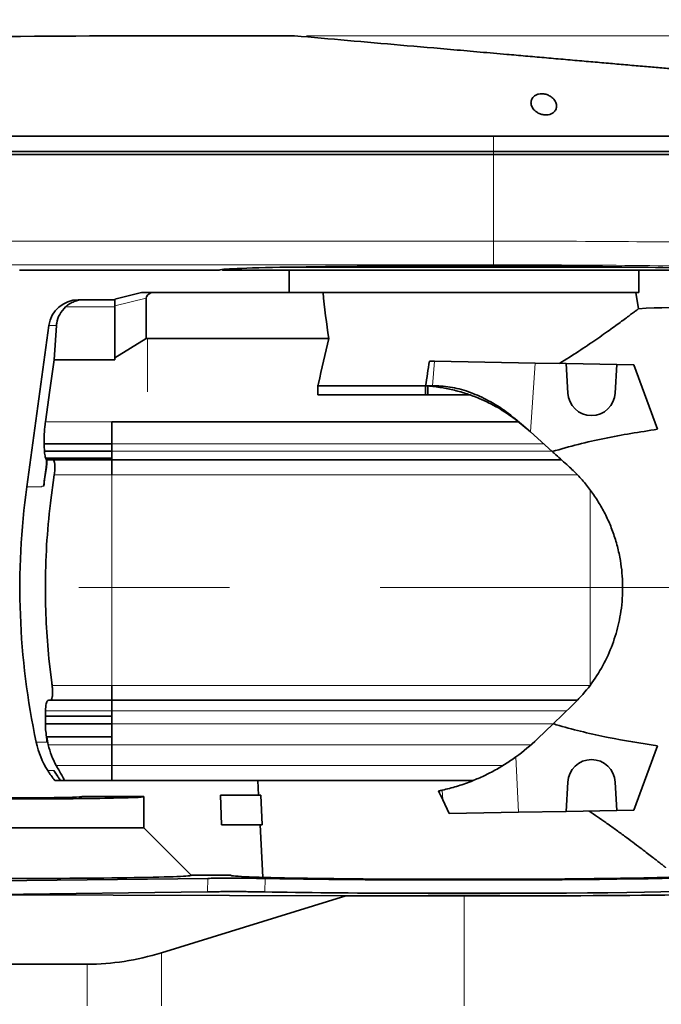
# Model space of a CAD drawing. Header units: millimetres. Extents: x 0 to 12429, y 0 to 8400.
# Tile 83 of 139: x 8420 to 8636, y 1480 to 1812. Entities that reach past the tile are written whole.
import ezdxf

# ---------------------------------------------------------------- set-up
doc = ezdxf.new("R2010")
doc.units = ezdxf.units.MM
doc.header["$LTSCALE"] = 20
doc.linetypes.add('CENTERX2', pattern=[20.32, 12.7, -2.54, 2.54, -2.54])
doc.styles.add('SLDTEXTSTYLE0', font='TXT', dxfattribs={"width": 0.605})
doc.dimstyles.new('SLDDIMSTYLE0', dxfattribs={"dimtxt": 70, "dimasz": 70, "dimexe": 0, "dimexo": 0.0625, "dimgap": 17.5, "dimtad": 0, "dimtih": 1, "dimtoh": 1, "dimdec": 1, "dimrnd": 1e-09, "dimzin": 12, "dimdsep": 46, "dimtxsty": 'SLDTEXTSTYLE0', "dimsah": 1, "dimcen": 0, "dimadec": 0, "dimazin": 3, "dimtfac": 1, "dimtofl": 0, "dimtmove": 0, "dimatfit": 3, "dimfxl": 1, "dimfrac": 2, "dimtolj": 1, "dimtzin": 12, "dimarcsym": 0})
doc.dimstyles.new('SLDDIMSTYLE3', dxfattribs={"dimtxt": 70, "dimasz": 70, "dimexe": 0, "dimexo": 0.0625, "dimgap": 17.5, "dimtad": 1, "dimdec": 1, "dimrnd": 1e-09, "dimzin": 12, "dimdsep": 46, "dimtxsty": 'SLDTEXTSTYLE0', "dimsah": 1, "dimcen": 0.09, "dimadec": 0, "dimazin": 3, "dimtfac": 1, "dimtofl": 0, "dimtmove": 0, "dimatfit": 3, "dimfxl": 1, "dimfrac": 2, "dimtolj": 1, "dimtzin": 12, "dimarcsym": 0})

# ---------------------------------------------------------------- blocks, each defined once
blk = doc.blocks.new('_D')
at = {"color": 7, "linetype": 'Continuous', "lineweight": 0}
for p, q in [((7527.73, 1886.63), (7754.45, 2017.53)), ((7754.45, 2017.53), (8773.5, 2017.53)), ((7067, 1620.63), (7527.73, 1886.63))]:
    blk.add_line(p, q, dxfattribs=at)
at = {"color": 7, "linetype": 'Continuous', "lineweight": 18}
blk.add_solid([(7527.73, 1886.63), (7593.35, 1912.97), (7583.35, 1930.29)], dxfattribs=at)
at = {"color": 7, "linetype": 'Continuous', "lineweight": 18, "char_height": 70, "attachment_point": 1, "style": 'SLDTEXTSTYLE0'}
for s, insert in [('R532', (7784.45, 2322.62)), ('Smallest circumscribed', (7784.45, 2215.19)), ('radius axis 1 front side.', (7784.45, 2107.76))]:
    blk.add_mtext(s, dxfattribs=dict(at, insert=insert))
blk = doc.blocks.new('_D_54')
at = {"color": 7, "linetype": 'Continuous', "lineweight": 0}
for p, q in [((9253.38, 1806.63), (9253.38, 2372.47)), ((8516.35, 1806.63), (9098.14, 1806.63)), ((9128.62, 1806.63), (9283.38, 1806.63)), ((9253.38, 1620.63), (9253.38, 1806.63)), ((8720.41, 1620.63), (9283.38, 1620.63))]:
    blk.add_line(p, q, dxfattribs=at)
at = {"color": 7, "linetype": 'Continuous', "lineweight": 18}
for points in [[(9253.38, 1806.63), (9243.38, 1736.63), (9263.38, 1736.63)], [(9253.38, 1620.63), (9263.38, 1690.63), (9243.38, 1690.63)]]:
    blk.add_solid(points, dxfattribs=at)
at = {"color": 7, "linetype": 'Continuous', "lineweight": 18, "char_height": 70, "attachment_point": 1, "rotation": 90, "style": 'SLDTEXTSTYLE0'}
for s, insert in [('(2x M8)', (9163.15, 2046.09)), ('186', (9163.15, 1859.43))]:
    blk.add_mtext(s, dxfattribs=dict(at, insert=insert))
blk = doc.blocks.new('_D_55')
at = {"color": 7, "linetype": 'Continuous', "lineweight": 0}
for p, q in [((9113.38, 1620.63), (9113.38, 2451.02)), ((8764.11, 1620.63), (9143.38, 1620.63)), ((9113.38, 1620.63), (9113.38, 1411.63)), ((8476.31, 1411.63), (9143.38, 1411.63))]:
    blk.add_line(p, q, dxfattribs=at)
at = {"color": 7, "linetype": 'Continuous', "lineweight": 18}
for points in [[(9113.38, 1620.63), (9103.38, 1550.63), (9123.38, 1550.63)], [(9113.38, 1411.63), (9123.38, 1481.63), (9103.38, 1481.63)]]:
    blk.add_solid(points, dxfattribs=at)
at = {"color": 7, "linetype": 'Continuous', "lineweight": 18, "insert": (9023.15, 1857.77), "char_height": 70, "attachment_point": 1, "rotation": 90, "style": 'SLDTEXTSTYLE0'}
blk.add_mtext('208.5 (2x M8)', dxfattribs=at)
blk = doc.blocks.new('_D_56')
at = {"color": 7, "linetype": 'Continuous', "lineweight": 0}
for p, q in [((9393.38, 1806.63), (9393.38, 1988.45)), ((8516.35, 1806.63), (9098.14, 1806.63)), ((9128.62, 1806.63), (9423.38, 1806.63)), ((9393.38, 1620.63), (9393.38, 1806.63)), ((8764.11, 1620.63), (9423.38, 1620.63))]:
    blk.add_line(p, q, dxfattribs=at)
at = {"color": 7, "linetype": 'Continuous', "lineweight": 18}
for points in [[(9393.38, 1806.63), (9383.38, 1736.63), (9403.38, 1736.63)], [(9393.38, 1620.63), (9403.38, 1690.63), (9383.38, 1690.63)]]:
    blk.add_solid(points, dxfattribs=at)
at = {"color": 7, "linetype": 'Continuous', "lineweight": 18, "insert": (9303.15, 1828.03), "char_height": 70, "attachment_point": 1, "rotation": 90, "style": 'SLDTEXTSTYLE0'}
blk.add_mtext('186', dxfattribs=at)
blk = doc.blocks.new('_D_57')
at = {"color": 7, "linetype": 'Continuous', "lineweight": 0}
for p, q in [((8764.11, 1620.63), (9283.38, 1620.63)), ((9253.38, 1411.63), (9253.38, 1620.63)), ((8476.31, 1411.63), (9283.38, 1411.63)), ((9253.38, 1411.63), (9253.38, 1204.34))]:
    blk.add_line(p, q, dxfattribs=at)
at = {"color": 7, "linetype": 'Continuous', "lineweight": 18}
for points in [[(9253.38, 1620.63), (9243.38, 1550.63), (9263.38, 1550.63)], [(9253.38, 1411.63), (9263.38, 1481.63), (9243.38, 1481.63)]]:
    blk.add_solid(points, dxfattribs=at)
at = {"color": 7, "linetype": 'Continuous', "lineweight": 18, "insert": (9163.15, 1204.34), "char_height": 70, "attachment_point": 1, "rotation": 90, "style": 'SLDTEXTSTYLE0'}
blk.add_mtext('209', dxfattribs=at)
blk = doc.blocks.new('_D_58')
at = {"color": 7, "linetype": 'Continuous', "lineweight": 0}
for p, q in [((8516.35, 1806.63), (9098.14, 1806.63)), ((9128.62, 1806.63), (9563.38, 1806.63)), ((9533.38, 1411.63), (9533.38, 1806.63)), ((8476.31, 1411.63), (9563.38, 1411.63))]:
    blk.add_line(p, q, dxfattribs=at)
at = {"color": 7, "linetype": 'Continuous', "lineweight": 18}
for centre, start, end in [((9479.67, 1581.9), 63.4349, 116.5651), ((9479.67, 1636.35), 243.4349, 296.5651)]:
    blk.add_arc(centre, 120.11, start, end, dxfattribs=at)
for points in [[(9533.38, 1806.63), (9523.38, 1736.63), (9543.38, 1736.63)], [(9533.38, 1411.63), (9543.38, 1481.63), (9523.38, 1481.63)]]:
    blk.add_solid(points, dxfattribs=at)
at = {"color": 7, "linetype": 'Continuous', "lineweight": 18, "insert": (9443.15, 1528.92), "char_height": 70, "attachment_point": 1, "rotation": 90, "style": 'SLDTEXTSTYLE0'}
blk.add_mtext('395', dxfattribs=at)

msp = doc.modelspace()

# ---------------------------------------------------------------- linework, layer by layer
at = {"color": 7, "linetype": 'Continuous', "lineweight": 35}
for p, q in [((8512.351348, 1806.625819), (8452.501609, 1806.625819)), ((8579.501609, 1766.625819), (8304.238337, 1766.625819)), ((8309.733111, 1767.625819), (8579.501609, 1767.625819)), ((8579.501609, 1767.625819), (8689.466689, 1767.625819)), ((8689.501609, 1766.625819), (8579.501609, 1766.625819)), ((8419.565405, 1727.625819), (8487.001609, 1727.625819)), ((8487.801559, 1727.825869), (8488.001609, 1727.625819)), ((8488.001609, 1727.625819), (8651.001609, 1727.625819)), ((8510.137392, 1728.625819), (8628.865827, 1728.625819)), ((8510.501609, 1727.625819), (8510.501609, 1720.125819)), ((8628.501609, 1720.125819), (8628.501609, 1727.625819)), ((8451.701609, 1717.88321), (8460.696219, 1720.125819)), ((8460.696219, 1720.125819), (8464.048565, 1720.125819)), ((8464.048565, 1720.125819), (8520.63292, 1720.125819)), ((8628.501609, 1720.125819), (8520.63292, 1720.125819)), ((8628.383311, 1714.62544), (8627.413446, 1720.125819)), ((8451.701609, 1717.625819), (8441.157538, 1717.625819)), ((8451.701609, 1715.580647), (8451.701609, 1717.88321)), ((8462.289271, 1718.220448), (8462.289271, 1704.534506)), ((8451.701609, 1698.04431), (8451.701609, 1715.580647)), ((8429.512201, 1708.990296), (8422.024361, 1654.625814)), ((8432.053145, 1708.990296), (8431.249096, 1697.411488)), ((8451.701609, 1698.04431), (8462.289271, 1704.534506)), ((8462.701609, 1704.534506), (8462.289271, 1704.534506)), ((8523.89725, 1704.534506), (8462.701609, 1704.534506)), ((8451.701609, 1697.411488), (8431.249096, 1697.411488)), ((8451.701609, 1697.411488), (8451.701609, 1698.04431)), ((8557.829254, 1696.916836), (8559.498724, 1696.887695)), ((8559.498724, 1696.887695), (8593.537645, 1696.293543)), ((8603.993532, 1696.111035), (8593.537645, 1696.293543)), ((8603.993532, 1696.111035), (8604.512573, 1686.207131)), ((8620.994136, 1695.814288), (8603.993532, 1696.111035)), ((8620.490646, 1686.207131), (8620.994136, 1695.814288)), ((8626.834084, 1695.712352), (8620.994136, 1695.814288)), ((8634.741445, 1673.987056), (8626.834084, 1695.712352)), ((8556.546487, 1688.625819), (8520.227372, 1688.625819)), ((8520.227372, 1688.625819), (8520.227372, 1685.625819)), ((8556.546487, 1688.625819), (8557.302352, 1688.625819)), ((8556.546487, 1685.625819), (8556.546487, 1688.625819)), ((8557.302352, 1688.625819), (8558.907547, 1688.625819)), ((8557.302352, 1685.625819), (8557.302352, 1688.625819)), ((8556.546487, 1685.625819), (8520.227372, 1685.625819)), ((8557.302352, 1685.625819), (8556.546487, 1685.625819)), ((8571.302574, 1685.625819), (8557.302352, 1685.625819)), ((8450.701609, 1676.527518), (8587.777777, 1676.527518)), ((8450.701609, 1669.074021), (8450.701609, 1676.527518)), ((8590.70316, 1674.122076), (8586.711612, 1677.404189)), ((8591.876041, 1673.072104), (8588.945413, 1675.695624)), ((8599.255728, 1666.465756), (8591.876041, 1673.072104)), ((8450.701609, 1669.073958), (8427.866034, 1669.073958)), ((8428.004661, 1666.55919), (8450.701609, 1666.55919)), ((8450.701609, 1666.559223), (8450.701609, 1669.074021)), ((8450.701609, 1663.625919), (8450.701609, 1666.559223)), ((8428.510659, 1664.009468), (8428.368769, 1664.309315)), ((8429.212485, 1663.625819), (8428.694889, 1664.004728)), ((8430.848059, 1663.625819), (8429.212485, 1663.625819)), ((8430.848059, 1663.625819), (8450.701609, 1663.625819)), ((8450.701609, 1658.625819), (8450.701609, 1663.625919)), ((8450.701609, 1663.625919), (8602.427997, 1663.625919)), ((8428.568491, 1661.124538), (8428.004861, 1657.125837)), ((8428.016858, 1657.125819), (8428.654679, 1661.124538)), ((8429.989621, 1649.142061), (8431.309048, 1658.625817)), ((8429.987684, 1649.125837), (8429.980598, 1649.066106)), ((8429.989609, 1649.142063), (8429.987684, 1649.125837)), ((8430.429769, 1588.625819), (8429.495416, 1596.625856)), ((8430.542841, 1587.625819), (8430.429769, 1588.625819)), ((8430.565621, 1587.625837), (8430.542841, 1587.625819)), ((8450.701609, 1582.625719), (8450.701609, 1587.625822)), ((8428.299415, 1579.025819), (8428.43452, 1580.988526)), ((8429.420483, 1582.625819), (8429.753669, 1582.625819)), ((8429.753669, 1582.625819), (8429.758844, 1582.625856)), ((8450.701609, 1582.625819), (8429.753669, 1582.625819)), ((8429.758844, 1582.625856), (8430.001751, 1582.625856)), ((8430.001751, 1582.625856), (8450.701609, 1582.625856)), ((8450.701609, 1582.625719), (8607.684448, 1582.625719)), ((8450.701609, 1579.025755), (8450.701609, 1582.625719)), ((8606.089564, 1580.948271), (8599.570799, 1574.690666)), ((8428.299415, 1577.292485), (8428.299408, 1574.6354)), ((8428.299415, 1579.025819), (8428.299415, 1577.292485)), ((8450.701609, 1577.292485), (8428.299415, 1577.292485)), ((8450.701609, 1574.635217), (8450.701609, 1579.025755)), ((8428.299408, 1574.6354), (8450.701609, 1574.6354)), ((8450.701609, 1567.559822), (8450.701609, 1574.635217)), ((8599.570799, 1574.690666), (8594.236362, 1569.569942)), ((8428.74921, 1570.287018), (8428.749208, 1570.28702)), ((8428.749208, 1570.28702), (8450.701609, 1570.28702)), ((8429.225762, 1567.559822), (8428.74921, 1570.287018)), ((8428.74921, 1570.287018), (8450.701609, 1570.287018)), ((8450.701609, 1560.625819), (8450.701609, 1567.559822)), ((8634.741445, 1567.264581), (8626.834084, 1545.539285)), ((8450.701609, 1555.625719), (8450.701609, 1560.625819)), ((8431.360946, 1558.625819), (8431.183568, 1558.899237)), ((8431.183568, 1558.899237), (8431.358952, 1558.625819)), ((8431.491769, 1555.624819), (8431.491769, 1555.625819)), ((8433.239523, 1555.625819), (8433.202818, 1555.625819)), ((8433.239523, 1555.624819), (8433.202818, 1555.624819)), ((8433.239523, 1555.625819), (8434.579155, 1555.625819)), ((8433.239523, 1555.624819), (8433.239523, 1555.625819)), ((8434.579155, 1555.624819), (8433.239523, 1555.624819)), ((8450.701609, 1555.624819), (8434.579155, 1555.624819)), ((8450.701609, 1555.625719), (8511.223865, 1555.625719)), ((8499.929428, 1555.624819), (8500.191415, 1550.625819)), ((8511.22387, 1555.625719), (8511.244496, 1555.625819)), ((8511.244496, 1555.625819), (8572.738768, 1555.625819)), ((8603.993532, 1545.140602), (8604.512573, 1555.044506)), ((8620.490646, 1555.044506), (8620.994136, 1545.437349)), ((8461.501609, 1550.125819), (8440.664348, 1550.125819)), ((8461.501609, 1539.625819), (8461.501609, 1550.125819)), ((8487.423052, 1550.625819), (8487.684911, 1540.625819)), ((8500.928103, 1550.625819), (8487.423052, 1550.625819)), ((8500.928103, 1550.625819), (8501.419583, 1540.625819)), ((8564.478712, 1544.450868), (8562.320771, 1549.077974)), ((8587.912539, 1544.859907), (8564.478712, 1544.450868)), ((8603.993532, 1545.140602), (8587.912539, 1544.859907)), ((8620.994136, 1545.437349), (8603.993532, 1545.140602)), ((8626.834084, 1545.539285), (8620.994136, 1545.437349)), ((8501.419583, 1540.625819), (8487.684911, 1540.625819)), ((8500.715493, 1540.625819), (8501.642564, 1522.936245)), ((8416.501609, 1539.625819), (8461.501609, 1539.625819)), ((8477.510929, 1523.616499), (8461.501609, 1539.625819)), ((8477.501609, 1523.625819), (8490.795838, 1523.625819)), ((8483.136729, 1522.583243), (8402.815379, 1521.59784)), ((8400.900867, 1517.05738), (8483.02507, 1518.064902)), ((8529.603489, 1516.647199), (8400.900867, 1517.05738)), ((8550.280748, 1517.55413), (8588.722471, 1517.55413)), ((8529.603489, 1516.647199), (8467.501609, 1497.518603)), ((8529.603489, 1516.647199), (8569.501609, 1516.647199)), ((8378.328699, 1493.625819), (8442.426846, 1493.625819))]:
    msp.add_line(p, q, dxfattribs=at)
at = {"color": 8, "linetype": 'Continuous', "lineweight": 18}
for p, q in [((8579.501609, 1772.818907), (8579.501609, 1767.625819)), ((8579.501609, 1767.625819), (8579.501609, 1766.625819)), ((8579.501609, 1766.625819), (8579.501609, 1737.407454)), ((8388.491552, 1737.407454), (8579.501609, 1737.407454)), ((8579.501609, 1729.408672), (8579.501609, 1737.407454)), ((8579.501609, 1729.408672), (8388.491552, 1729.408672)), ((8462.289271, 1718.220448), (8451.701609, 1715.580647)), ((8451.701609, 1715.252765), (8435.131371, 1715.252765)), ((8432.053145, 1708.990296), (8429.512201, 1708.990296)), ((8462.701609, 1686.625819), (8462.701609, 1704.534506)), ((8558.907547, 1688.625819), (8559.498724, 1696.887695)), ((8593.537645, 1696.293543), (8591.876041, 1673.072104)), ((8428.332954, 1676.527518), (8450.701609, 1676.527518)), ((8450.701609, 1676.527555), (8451.701609, 1676.527555)), ((8450.701609, 1676.521581), (8450.701609, 1676.527536)), ((8451.701609, 1676.521581), (8451.701609, 1676.527536)), ((8475.201609, 1676.527518), (8475.201609, 1676.521581)), ((8450.701609, 1669.074021), (8596.34214, 1669.074021)), ((8450.701609, 1666.559223), (8599.151318, 1666.559225)), ((8428.368769, 1664.309315), (8450.701609, 1664.309315)), ((8450.701609, 1664.009468), (8428.510659, 1664.009468)), ((8428.694889, 1664.004728), (8450.701609, 1664.004728)), ((8428.654679, 1661.124538), (8428.568491, 1661.124538)), ((8428.004861, 1657.125837), (8428.016858, 1657.125837)), ((8450.701609, 1658.625819), (8431.309036, 1658.625819)), ((8450.701609, 1587.625825), (8450.701609, 1658.625819)), ((8450.701609, 1658.625819), (8607.755667, 1658.625819)), ((8427.082369, 1654.625814), (8422.024361, 1654.625814)), ((8427.116328, 1654.848754), (8427.082369, 1654.625814)), ((8427.803584, 1654.848754), (8427.116328, 1654.848754)), ((8612.001609, 1587.625819), (8612.001609, 1653.547013)), ((8430.565635, 1587.625819), (8450.701609, 1587.625819)), ((8450.701609, 1587.625819), (8462.701609, 1587.625819)), ((8462.701609, 1587.625819), (8611.822866, 1587.625819)), ((8450.701609, 1579.025819), (8428.299415, 1579.025819)), ((8450.701609, 1579.025755), (8604.086811, 1579.025755)), ((8450.701609, 1574.635217), (8599.513036, 1574.635217)), ((8450.701609, 1570.302939), (8428.692301, 1570.302939)), ((8425.201609, 1568.47441), (8428.818959, 1568.47441)), ((8429.225762, 1567.559822), (8450.701609, 1567.559822)), ((8450.701609, 1567.559822), (8592.048629, 1567.559822)), ((8586.992352, 1563.523619), (8587.912539, 1544.859907)), ((8431.954385, 1560.625819), (8450.701609, 1560.625819)), ((8450.701609, 1560.625819), (8582.597443, 1560.625819)), ((8431.183568, 1558.899237), (8429.112528, 1558.899237)), ((8431.360946, 1558.625819), (8431.358952, 1558.625819)), ((8562.320771, 1549.077974), (8562.161694, 1552.304457)), ((8483.02507, 1518.064902), (8483.136729, 1522.583243)), ((8502.467718, 1522.546688), (8502.290546, 1518.029585)), ((8569.501609, 1479.625819), (8569.501609, 1516.647199)), ((8467.501609, 1479.625819), (8467.501609, 1497.518603)), ((8442.426846, 1479.625819), (8442.426846, 1493.625819))]:
    msp.add_line(p, q, dxfattribs=at)
at = {"color": 7, "linetype": 'CENTERX2', "lineweight": 18}
msp.add_line((8795.205996, 1620.625819), (7067.001609, 1620.625819), dxfattribs=at)
at = {"color": 7, "linetype": 'Continuous', "lineweight": 35, "flags": 128}
for points in [[(8579.501609, 1772.818907), (8505.081491, 1772.818907), (8430.661372, 1772.818677), (8309.733111, 1772.8071)], [(8431.249096, 1697.411488), (8429.812737, 1687.125856), (8428.332954, 1676.527518)]]:
    msp.add_lwpolyline(points, dxfattribs=at)
at = {"color": 7, "linetype": 'Continuous', "lineweight": 35}
for centre, radius, start, end in [((8439.418677, 1707.625837), 10, 90, 172.15776276), ((8670.501609, 815.625819), 900, 90, 92.684129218), ((8612.501609, 1686.625819), 8, 183, 357), ((8669.701571, 1620.625814), 250, 172.18355099, 192.04065045), ((8669.701572, 1620.625814), 241.402145, 187.61748483, 187.85701146), ((8453.736861, 1574.543172), 29.173454, 192.00654483, 212.42795443), ((8547.145801, 1618.625819), 68, 305.87216051, 313.82898867), ((8612.501609, 1554.625819), 8, 3, 177), ((8454.514007, 1574.860592), 30, 212.1437435, 219.87816948), ((8547.145801, 1618.625819), 68, 281.69466604, 282.75731524)]:
    msp.add_arc(centre, radius, start, end, dxfattribs=at)
at = {"color": 8, "linetype": 'Continuous', "lineweight": 18}
for centre, major_axis, ratio, start_param in [((8579.501609, 1735.627037), (110, 0), 0.0161856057, 0.6611710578), ((8579.501609, 1727.628256), (102, 0), 0.0174550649, 0.5479003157)]:
    msp.add_ellipse(centre, major_axis=major_axis, ratio=ratio, start_param=start_param, end_param=1.5707963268, dxfattribs=at)
at = {"color": 7, "linetype": 'Continuous', "lineweight": 35}
for centre, major_axis, ratio, start_param, end_param in [((8569.501609, 1727.625819), (82.5, 0), 0.0174550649, 2.3739738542, 3.1415926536), ((8569.501609, 1727.625819), (82.5, 0), 0.0174550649, 0.7676187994, 2.3739738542), ((8569.501609, 1727.625819), (82.5, 0), 0.0174550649, 0, 0.7676187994), ((8478.823533, 1720.523011), (16.525746, 2.420081), 0.219246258, 2.6439962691, 3.1094965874), ((8569.501609, 1747.092164), (0, 119.392447), 0.4088243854, 1.7986252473, 1.9352638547), ((8542.911507, 1753.293104), (32.329199, 244.921703), 0.0919466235, 4.4573446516, 4.492279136), ((8669.701609, 1679.960224), (242.104334, 0), 0.954556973, 3.1887159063, 3.1996126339), ((8416.501609, 1550.125174), (24.162766, 0), 0.0174550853, 3.1400655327, 6.2847124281), ((8416.501609, 1550.125819), (45, 0), 0.0174550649, 4.7123889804, 6.2831853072), ((8563.149436, 1310.934298), (-26.648189, 266.93672), 0.1817911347, 5.7959677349, 5.8211148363), ((8416.501609, 1523.607227), (61.009295, 0), 0.0174577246, 4.6294265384, 6.3006412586), ((8569.501609, 1523.632244), (78.706632, 0), 0.0174552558, 3.1462697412, 6.2785082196), ((8569.501609, 1523.62093), (91.000431, 0), 0.0174551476, 3.8843112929, 6.2862631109), ((8569.501609, 1519.120887), (91.793906, 0), 0.0174551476, 3.8908494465, 4.5014363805), ((8569.501609, 1519.12729), (92.15301, 0), 0.0174550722, 4.5022707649, 4.9225071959), ((8569.501609, 1519.125819), (142, 0), 0.0174550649, 4.7123889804, 5.7060044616), ((8569.501609, 1519.120887), (91.793906, 0), 0.0174551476, 4.9233415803, 6.2862631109), ((8467.501609, 1737.844982), (36.63032, 243.357695), 0.55950071, 3.2256107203, 3.4043968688)]:
    msp.add_ellipse(centre, major_axis=major_axis, ratio=ratio, start_param=start_param, end_param=end_param, dxfattribs=at)
for points, knots in [([(8452.501609, 1806.625819), (8427.693463, 1806.492605), (8378.07717, 1806.226177), (8303.678654, 1804.070258), (8242.610897, 1801.246663), (8200.606924, 1798.715466), (8180.500551, 1797.374312), (8170.447904, 1796.670961), (8164.702083, 1796.259588), (8160.032755, 1795.920226), (8155.028175, 1795.550372), (8149.692447, 1795.148864), (8144.413257, 1794.744524), (8139.305846, 1794.346569), (8134.428887, 1793.960419), (8129.787095, 1793.587352), (8125.352668, 1793.225855), (8121.227174, 1792.885027), (8117.454608, 1792.569592), (8114.034683, 1792.280558), (8110.94959, 1792.017274), (8108.27929, 1791.787421), (8106.043537, 1791.59359), (8104.238819, 1791.436214), (8102.850492, 1791.31458), (8101.955077, 1791.235873), (8101.516507, 1791.197246), (8101.547419, 1791.199968), (8101.557889, 1791.200891)], [0, 0, 0, 0, 0.1915713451, 0.3831426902, 0.5747140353, 0.6636307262, 0.7080920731, 0.7303231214, 0.7414514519, 0.7525726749, 0.7664979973, 0.7805199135, 0.7948464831, 0.8092782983, 0.8232036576, 0.8372256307, 0.8515529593, 0.8659859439, 0.8799010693, 0.8939134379, 0.9082328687, 0.9226586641, 0.9365215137, 0.9504810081, 0.9647464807, 0.9791183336, 0.9929277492, 1, 1, 1, 1]), ([(8512.351348, 1806.625819), (8524.27534, 1805.582604), (8542.161701, 1804.017751), (8563.047736, 1802.190459), (8574.989861, 1801.145659), (8583.023593, 1800.442798), (8590.2275, 1799.812538), (8596.56237, 1799.258309), (8602.927301, 1798.701449), (8609.186903, 1798.153805), (8615.269107, 1797.621681), (8621.164641, 1797.105889), (8626.911373, 1796.603115), (8632.389675, 1796.123826), (8637.538431, 1795.673368), (8642.349739, 1795.252433), (8646.841506, 1794.859454), (8650.884668, 1794.505723), (8654.451535, 1794.193663), (8657.535505, 1793.923851), (8660.173986, 1793.693013), (8662.287564, 1793.508099), (8663.888665, 1793.368021), (8664.940607, 1793.275988), (8665.477859, 1793.228985), (8665.446004, 1793.231772), (8665.434767, 1793.232755)], [0, 0, 0, 0, 0.1841149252, 0.2761781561, 0.3222109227, 0.3682470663, 0.4001580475, 0.4322877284, 0.4651020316, 0.4981519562, 0.5300626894, 0.5621912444, 0.5950101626, 0.6280694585, 0.6601305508, 0.6924193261, 0.7254302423, 0.7586926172, 0.7902911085, 0.8223471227, 0.8546366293, 0.8874060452, 0.9187453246, 0.9505344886, 0.9825517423, 1, 1, 1, 1]), ([(8600.732524, 1782.817624), (8600.688222, 1783.264858), (8600.592703, 1784.229121), (8599.667576, 1785.511296), (8598.392371, 1786.434476), (8597.092822, 1786.950337), (8595.799401, 1787.132017), (8594.623364, 1787.00397), (8593.641785, 1786.640731), (8592.743228, 1785.984278), (8592.135953, 1784.996269), (8592.005723, 1783.689274), (8592.488629, 1782.345224), (8593.518596, 1781.194074), (8594.759265, 1780.434685), (8596.04875, 1780.016267), (8597.303259, 1779.910719), (8598.432974, 1780.09002), (8599.458088, 1780.531246), (8600.337992, 1781.330887), (8600.687128, 1782.174673), (8600.72507, 1782.712045), (8600.732524, 1782.817624)], [0, 0, 0, 0, 0.0673768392, 0.1452684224, 0.1977395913, 0.2402171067, 0.2829410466, 0.3200533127, 0.3565191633, 0.3975452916, 0.4591537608, 0.5217891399, 0.596625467, 0.660348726, 0.7098797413, 0.7506078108, 0.7915215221, 0.8281983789, 0.8654374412, 0.9174308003, 0.9837773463, 1, 1, 1, 1]), ([(8689.193311, 1772.843668), (8689.217792, 1772.843722), (8689.311958, 1772.84393), (8688.655955, 1772.842752), (8687.249033, 1772.844884), (8685.043224, 1772.841635), (8682.070124, 1772.84289), (8678.357514, 1772.841026), (8673.972447, 1772.839161), (8668.939706, 1772.840007), (8663.206913, 1772.835766), (8656.880975, 1772.836622), (8650.052998, 1772.833443), (8642.750508, 1772.831811), (8634.907719, 1772.830912), (8626.681364, 1772.827593), (8618.180361, 1772.827442), (8609.430813, 1772.824135), (8600.361544, 1772.823414), (8590.350154, 1772.820787), (8583.354477, 1772.819575), (8579.501609, 1772.818907)], [0, 0, 0, 0, 0.0192030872, 0.0738646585, 0.1266079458, 0.1797173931, 0.2339818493, 0.2886454, 0.3413898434, 0.3945005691, 0.4487663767, 0.5034313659, 0.5561729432, 0.6092806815, 0.6635432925, 0.7182049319, 0.770948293, 0.8240578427, 0.8783224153, 0.932986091, 1, 1, 1, 1]), ([(8441.157538, 1717.625819), (8441.157537, 1717.625819), (8441.157535, 1717.625819), (8441.156755, 1717.625818), (8441.152686, 1717.625816), (8441.137073, 1717.625794), (8441.073596, 1717.625507), (8440.049188, 1717.609311), (8438.443484, 1717.293007), (8436.498697, 1716.348636), (8435.562698, 1715.598461), (8435.131371, 1715.252765)], [0, 0, 0, 0, 0.0000116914, 0.0000634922, 0.0005886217, 0.0021237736, 0.0080804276, 0.0315601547, 0.4985976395, 0.7689438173, 1, 1, 1, 1]), ([(8435.131371, 1715.252765), (8434.396234, 1714.448678), (8432.927901, 1712.842629), (8432.207992, 1710.530479), (8432.078765, 1709.245125), (8432.053145, 1708.990296)], [0, 0, 0, 0, 0.44563528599, 0.89009377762, 1, 1, 1, 1]), ([(8628.355574, 1714.620533), (8628.341177, 1714.609605), (8628.309509, 1714.585567), (8627.842299, 1714.232472), (8627.081599, 1713.659112), (8626.051453, 1712.886347), (8624.73857, 1711.907275), (8623.129616, 1710.7172), (8621.239289, 1709.332777), (8619.060628, 1707.757686), (8616.629008, 1706.025525), (8613.126462, 1703.581149), (8608.309194, 1700.298704), (8603.890191, 1697.541084), (8601.663747, 1696.151702)], [0, 0, 0, 0, 0.0630437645, 0.1386755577, 0.2071340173, 0.2755961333, 0.3458245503, 0.4160581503, 0.4890004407, 0.5619485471, 0.6364542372, 0.7109649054, 0.8543743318, 1, 1, 1, 1]), ([(8520.227372, 1688.625819), (8520.284351, 1688.876625), (8521.490007, 1694.183561), (8522.722758, 1699.48429), (8523.89725, 1704.534506)], [0, 0, 0, 0, 0.0472601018, 1, 1, 1, 1]), ([(8586.711612, 1677.404189), (8584.797453, 1678.74864), (8580.920389, 1681.471781), (8575.434711, 1684.143899), (8570.530217, 1685.977275), (8566.274804, 1687.182182), (8561.880177, 1688.094157), (8558.828043, 1688.448627), (8557.302352, 1688.625819)], [0, 0, 0, 0, 0.215116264, 0.435710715, 0.5751116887, 0.7145218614, 0.8572960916, 1, 1, 1, 1]), ([(8558.907547, 1688.625819), (8559.857119, 1688.615751), (8561.755611, 1688.595622), (8564.76508, 1688.283108), (8567.844499, 1687.625393), (8571.964073, 1686.37536), (8577.099995, 1684.12365), (8583.20557, 1680.484252), (8586.996192, 1677.321817), (8588.945413, 1675.695624)], [0, 0, 0, 0, 0.0971999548, 0.1943333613, 0.2947175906, 0.3951162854, 0.5893895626, 0.7888551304, 1, 1, 1, 1]), ([(8427.866034, 1669.073958), (8427.845852, 1669.878648), (8427.820434, 1670.892078), (8427.94294, 1673.116015), (8428.099822, 1674.79865), (8428.290579, 1676.213271), (8428.332954, 1676.527518)], [0, 0, 0, 0, 0.3893134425, 0.4903030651, 0.8867747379, 1, 1, 1, 1]), ([(8634.741445, 1673.987056), (8628.775236, 1673.051469), (8619.811337, 1671.645801), (8608.003772, 1668.966726), (8602.173623, 1667.29995), (8599.255728, 1666.465756)], [0, 0, 0, 0, 0.4985387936, 0.7490268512, 1, 1, 1, 1]), ([(8428.368769, 1664.309315), (8428.237784, 1664.793011), (8428.072546, 1665.403198), (8428.016317, 1666.3607), (8428.004661, 1666.55919)], [0, 0, 0, 0, 0.7927006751, 1, 1, 1, 1]), ([(8599.255728, 1666.465756), (8599.65896, 1666.10478), (8601.451384, 1664.500189), (8603.273682, 1662.868855), (8604.686028, 1661.604514)], [0, 0, 0, 0, 0.2249647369, 1, 1, 1, 1]), ([(8428.510659, 1664.009468), (8428.558576, 1663.888346), (8428.654442, 1663.646017), (8428.705457, 1662.921047), (8428.681401, 1662.0497), (8428.605011, 1661.423774), (8428.568491, 1661.124538)], [0, 0, 0, 0, 0.25715044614, 0.51448253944, 0.76788839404, 1, 1, 1, 1]), ([(8428.694889, 1664.004728), (8428.736765, 1663.885632), (8428.82128, 1663.645269), (8428.846617, 1662.933104), (8428.7952, 1662.062545), (8428.700719, 1661.431863), (8428.654679, 1661.124538)], [0, 0, 0, 0, 0.2512682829, 0.5071144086, 0.7598213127, 1, 1, 1, 1]), ([(8431.309036, 1658.625819), (8431.382588, 1659.167586), (8431.529743, 1660.251495), (8431.559853, 1661.717822), (8431.438289, 1662.839639), (8431.190152, 1663.512497), (8430.956146, 1663.590013), (8430.848059, 1663.625819)], [0, 0, 0, 0, 0.2068038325, 0.4137509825, 0.6179717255, 0.8235401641, 1, 1, 1, 1]), ([(8604.686028, 1661.604514), (8605.760394, 1660.596987), (8607.915494, 1658.575962), (8610.8666, 1655.17975), (8613.596295, 1651.503169), (8616.020692, 1647.575104), (8618.117497, 1643.440385), (8619.879993, 1639.095629), (8621.296689, 1634.502689), (8622.269251, 1629.95123), (8622.835848, 1625.536224), (8623.053411, 1621.28431), (8622.937288, 1616.965303), (8622.357085, 1611.514895), (8620.927728, 1605.011205), (8618.19774, 1597.687862), (8614.410508, 1590.775389), (8610.27515, 1585.189626), (8607.264191, 1582.138549), (8606.089564, 1580.948271)], [0, 0, 0, 0, 0.0507001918, 0.1017008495, 0.1536965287, 0.2060645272, 0.2567776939, 0.3079017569, 0.3604324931, 0.4134992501, 0.4584004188, 0.5036679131, 0.5501121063, 0.5969670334, 0.6798685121, 0.764940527, 0.8527705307, 0.9425632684, 1, 1, 1, 1]), ([(8427.803584, 1654.848754), (8427.820739, 1655.213667), (8427.855045, 1655.943379), (8427.962928, 1656.731725), (8428.016861, 1657.125837)], [0, 0, 0, 0, 0.5000782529, 1, 1, 1, 1]), ([(8427.803584, 1654.848754), (8427.824424, 1655.280144), (8427.859877, 1656.013996), (8427.962545, 1656.801331), (8428.004861, 1657.125837)], [0, 0, 0, 0, 0.5878429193, 1, 1, 1, 1]), ([(8429.980598, 1649.066106), (8429.49028, 1644.338495), (8428.509641, 1634.88324), (8428.369499, 1625.378301), (8428.299427, 1620.625814)], [0, 0, 0, 0, 0.4999981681, 1, 1, 1, 1]), ([(8430.001751, 1582.625856), (8430.134596, 1582.680312), (8430.400442, 1582.789288), (8430.659209, 1583.655017), (8430.766093, 1584.922078), (8430.723352, 1586.322986), (8430.611864, 1587.243876), (8430.565621, 1587.625837)], [0, 0, 0, 0, 0.2179066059, 0.436067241, 0.6480303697, 0.8540122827, 1, 1, 1, 1]), ([(8428.434521, 1580.988536), (8428.565585, 1581.521837), (8428.795096, 1582.455723), (8429.232753, 1582.574759), (8429.420483, 1582.625819)], [0, 0, 0, 0, 0.5710557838, 1, 1, 1, 1]), ([(8428.692301, 1570.302939), (8428.577715, 1571.11391), (8428.35159, 1572.714287), (8428.316645, 1574.000808), (8428.299408, 1574.6354)], [0, 0, 0, 0, 0.5067376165, 1, 1, 1, 1]), ([(8634.741445, 1567.264581), (8629.174034, 1568.126676), (8620.81146, 1569.421592), (8609.796192, 1571.878685), (8603.63881, 1573.482951), (8600.249809, 1574.489081), (8599.570799, 1574.690666)], [0, 0, 0, 0, 0.4692857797, 0.7048943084, 0.940873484, 1, 1, 1, 1]), ([(8428.692301, 1570.302939), (8428.720533, 1570.110246), (8428.77605, 1569.731315), (8428.822706, 1569.226453), (8428.841507, 1568.789233), (8428.826475, 1568.579347), (8428.818959, 1568.47441)], [0, 0, 0, 0, 0.2542459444, 0.4999739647, 0.75000004, 1, 1, 1, 1]), ([(8428.749208, 1570.28702), (8428.776196, 1569.981797), (8428.830636, 1569.366112), (8428.844819, 1568.782268), (8428.824824, 1568.544225), (8428.818959, 1568.47441)], [0, 0, 0, 0, 0.409954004, 0.8269459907, 1, 1, 1, 1]), ([(8431.954385, 1560.625819), (8431.391809, 1561.727812), (8430.25715, 1563.950419), (8429.571472, 1566.349987), (8429.225762, 1567.559822)], [0, 0, 0, 0, 0.49581142, 1, 1, 1, 1]), ([(8586.992352, 1563.523619), (8585.805169, 1562.698335), (8583.430882, 1561.04782), (8579.679098, 1558.864494), (8575.814299, 1556.912855), (8571.56155, 1555.104219), (8566.966135, 1553.496406), (8563.769539, 1552.703353), (8562.161694, 1552.304457)], [0, 0, 0, 0, 0.1515384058, 0.3030665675, 0.4588362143, 0.6145988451, 0.8061482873, 1, 1, 1, 1]), ([(8434.579155, 1555.625819), (8434.621921, 1555.660635), (8434.707398, 1555.730222), (8434.452829, 1556.285046), (8433.966641, 1557.140276), (8433.235442, 1558.369755), (8432.520733, 1559.604864), (8432.079873, 1560.399602), (8431.954385, 1560.625819)], [0, 0, 0, 0, 0.1589081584, 0.3176086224, 0.4816416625, 0.6762266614, 0.9078400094, 1, 1, 1, 1]), ([(8431.358952, 1558.625819), (8431.594583, 1558.265208), (8432.0656, 1557.544362), (8432.616974, 1556.720655), (8432.959961, 1556.188599), (8433.148222, 1555.874788), (8433.246764, 1555.665433), (8433.217344, 1555.638913), (8433.202818, 1555.625819)], [0, 0, 0, 0, 0.2498938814, 0.4995286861, 0.6314042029, 0.7498807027, 0.8765070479, 1, 1, 1, 1]), ([(8431.360946, 1558.625819), (8431.63677, 1558.209669), (8432.176368, 1557.39555), (8432.816316, 1556.457469), (8433.186111, 1555.875622), (8433.289258, 1555.648774), (8433.251079, 1555.631152), (8433.239523, 1555.625819)], [0, 0, 0, 0, 0.2890409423, 0.5654553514, 0.7433398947, 0.9223118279, 1, 1, 1, 1]), ([(8433.027811, 1555.625819), (8432.601503, 1555.625819), (8431.681544, 1555.625819), (8431.558041, 1555.625819), (8431.491769, 1555.625819)], [0, 0, 0, 0, 0.4633998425, 1, 1, 1, 1]), ([(8637.49172, 1526.262582), (8637.500942, 1526.255333), (8637.530787, 1526.231875), (8637.223812, 1526.473363), (8636.573826, 1526.984051), (8635.581476, 1527.760881), (8634.313391, 1528.749125), (8632.792571, 1529.927249), (8631.00003, 1531.305838), (8628.882341, 1532.919603), (8626.442235, 1534.758056), (8623.658852, 1536.825436), (8620.614411, 1539.045666), (8616.709697, 1541.842966), (8613.595642, 1543.971127), (8611.687871, 1545.274907)], [0, 0, 0, 0, 0.0329783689, 0.1067227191, 0.1827885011, 0.2588589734, 0.3301453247, 0.4014367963, 0.4743816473, 0.5473322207, 0.6273911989, 0.7074571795, 0.7891343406, 0.8708168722, 1, 1, 1, 1]), ([(8483.136729, 1522.583243), (8483.841461, 1522.591021), (8485.250839, 1522.606576), (8487.608525, 1522.621827), (8490.068608, 1522.630217), (8492.567156, 1522.631199), (8495.023918, 1522.624654), (8497.372866, 1522.611217), (8499.549256, 1522.590944), (8501.242788, 1522.568719), (8502.140365, 1522.552576), (8502.467718, 1522.546688)], [0, 0, 0, 0, 0.1175672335, 0.235119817, 0.3527804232, 0.4704340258, 0.5863962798, 0.7023628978, 0.8179838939, 0.9336175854, 1, 1, 1, 1]), ([(8502.290546, 1518.029585), (8501.693044, 1518.039754), (8500.498114, 1518.06009), (8498.371095, 1518.083566), (8496.062153, 1518.100694), (8493.627647, 1518.110705), (8491.144818, 1518.113191), (8488.686477, 1518.108536), (8486.316269, 1518.096569), (8484.429253, 1518.081202), (8483.386331, 1518.069095), (8483.02507, 1518.064902)], [0, 0, 0, 0, 0.1182116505, 0.2364083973, 0.3547158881, 0.4730160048, 0.589575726, 0.7061394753, 0.8222835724, 0.9384401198, 1, 1, 1, 1])]:
    msp.add_open_spline(points, degree=3, knots=knots, dxfattribs=at)
for points in [[(8439.399444, 1717.625819), (8439.472707, 1717.625819), (8439.619231, 1717.625819), (8440.644769, 1717.625819), (8441.157538, 1717.625819)], [(8428.299427, 1620.625814), (8428.34928, 1616.618372), (8428.448986, 1608.603488), (8429.146606, 1600.6184), (8429.495416, 1596.625856)]]:
    msp.add_open_spline(points, degree=3, dxfattribs=at)

# ---------------------------------------------------------------- dimensions: what is measured, and where the dimension line sits
at = {"color": 7, "linetype": 'Continuous', "lineweight": 18}
for base, p1, p2, text, picture, middle in [((9113.384614, 1411.625819), (8760.114411, 1620.625819), (8472.31181, 1411.625819), '208.5 (2x M8)', '_D_55', (9113.384614, 2154.399232)), ((9253.384614, 1806.625819), (8760.114411, 1620.625819), (8512.351348, 1806.625819), '<> (2x M8)', '_D_54', (9253.384614, 2115.948794)), ((9533.384614, 1806.625819), (8472.31181, 1411.625819), (8512.351348, 1806.625819), '(<>)', '_D_58', (9533.384614, 1609.125819))]:
    dim = msp.add_linear_dim(base=base, p1=p1, p2=p2, angle=90, text=text, dimstyle='SLDDIMSTYLE3', dxfattribs=at)
    dim.commit()
    dim.dimension.update_dxf_attribs({"geometry": picture, "text_midpoint": middle, "dimtype": 160})
dim = msp.add_radius_dim(center=(7067.001609, 1620.625819), mpoint=(7527.727124, 1886.625819), text='<>\\PSmallest circumscribed\\Pradius axis 1 front side.', dimstyle='SLDDIMSTYLE0', dxfattribs=at)
dim.commit()
dim.dimension.update_dxf_attribs({"geometry": '_D', "text_midpoint": (8278.974674, 2178.672372), "dimtype": 164})
for base, p1, p2, picture, middle in [((9393.384614, 1806.625819), (8760.114411, 1620.625819), (8512.351348, 1806.625819), '_D_56', (9393.384614, 1908.236989)), ((9253.384614, 1620.625819), (8472.31181, 1411.625819), (8760.114411, 1620.625819), '_D_57', (9253.384614, 1284.552039))]:
    dim = msp.add_linear_dim(base=base, p1=p1, p2=p2, angle=90, dimstyle='SLDDIMSTYLE3', dxfattribs=at)
    dim.commit()
    dim.dimension.update_dxf_attribs({"geometry": picture, "text_midpoint": middle, "dimtype": 160})

doc.saveas('drawing.dxf')
